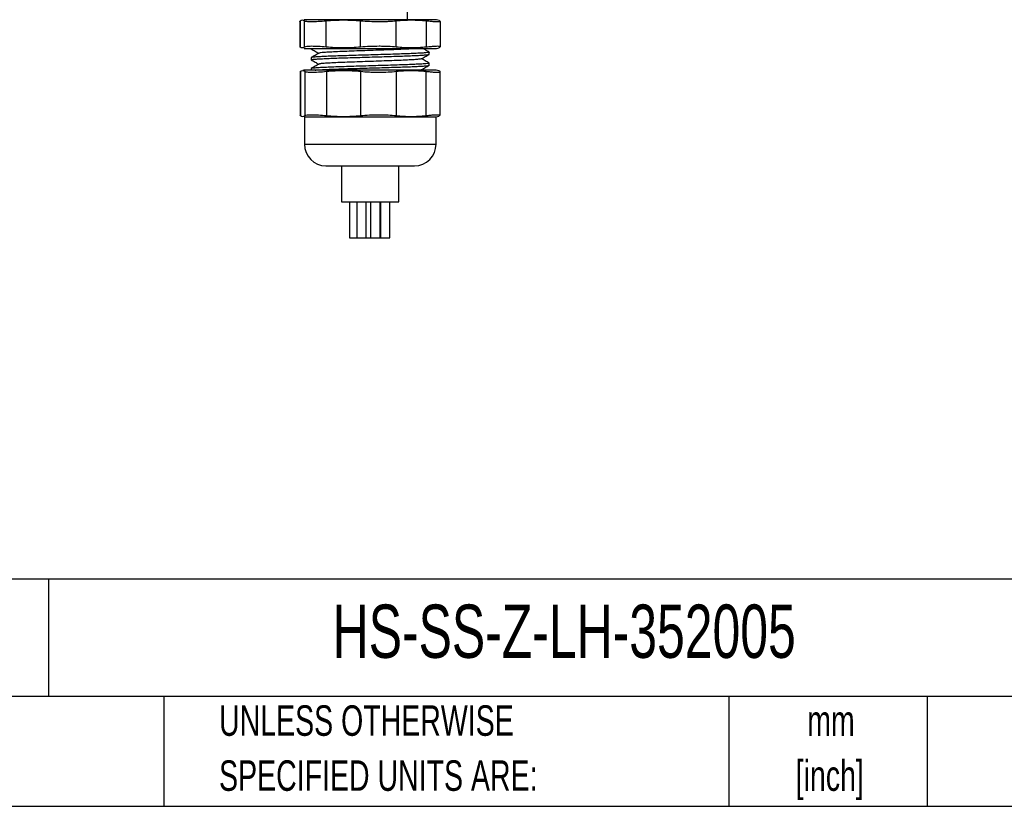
# Model space of a CAD drawing. Header units: millimetres. Extents: x 13 to 546, y 13 to 419.
# Tile 4 of 18: x 308 to 444, y 13 to 122. Entities that reach past the tile are written whole.
import ezdxf

# ---------------------------------------------------------------- set-up
doc = ezdxf.new("R2010")
doc.units = ezdxf.units.MM
doc.header["$LTSCALE"] = 2
doc.layers.add('TEXT', color=140, linetype='Continuous', lineweight=25)
doc.styles.add('SLDTEXTSTYLE0', font='TXT', dxfattribs={"width": 0.7})

msp = doc.modelspace()

# ---------------------------------------------------------------- linework, layer by layer
for p, q in [((361.398, 121.985), (361.398, 123.485)), ((346.479, 121.798), (346.479, 118.172)), ((365.419, 121.985), (347.027, 121.985)), ((347.105, 118.172), (347.105, 121.798)), ((350.107, 118.172), (350.107, 121.798)), ((354.887, 118.172), (354.887, 121.798)), ((359.851, 118.172), (359.851, 121.798)), ((364.006, 121.798), (364.006, 118.172)), ((365.792, 121.855), (365.966, 121.798)), ((346.443, 121.753), (346.443, 118.217)), ((366.003, 118.215), (366.003, 121.755)), ((347.027, 117.985), (365.419, 117.985)), ((348.023, 117.985), (348.023, 117.938)), ((348.045, 117.925), (348.023, 117.938)), ((365.792, 118.114), (365.966, 118.172)), ((348.023, 116.707), (348.023, 116.418)), ((364.423, 117.178), (364.423, 117.467)), ((365.373, 114.985), (347.073, 114.985)), ((348.023, 115.187), (348.023, 114.985)), ((363.469, 114.985), (363.37, 115.042)), ((364.423, 115.658), (364.423, 115.947)), ((346.496, 114.766), (346.496, 108.704)), ((346.532, 114.815), (346.532, 108.654)), ((347.151, 114.815), (347.151, 108.654)), ((350.154, 114.815), (350.154, 108.654)), ((354.88, 114.815), (354.88, 108.654)), ((359.844, 114.815), (359.844, 108.654)), ((363.953, 114.815), (363.953, 108.654)), ((365.913, 114.815), (365.742, 114.872)), ((365.95, 108.701), (365.95, 114.768)), ((347.073, 108.485), (347.073, 104.685)), ((347.073, 108.485), (347.139, 108.485)), ((347.139, 108.485), (365.373, 108.485)), ((365.373, 104.685), (365.373, 108.485)), ((365.913, 108.654), (365.742, 108.598)), ((347.073, 104.685), (365.373, 104.685)), ((350.073, 101.685), (362.373, 101.685)), ((352.223, 101.685), (352.223, 96.685)), ((360.223, 96.685), (360.223, 101.685)), ((352.223, 96.685), (360.223, 96.685)), ((353.365, 96.685), (353.365, 91.685)), ((354.373, 96.685), (354.373, 91.685)), ((355.673, 91.685), (355.673, 96.685)), ((356.284, 96.685), (356.284, 91.685)), ((357.584, 91.685), (357.584, 96.685)), ((357.661, 96.685), (357.661, 91.685)), ((358.961, 91.685), (358.961, 96.685)), ((353.365, 91.685), (354.373, 91.685)), ((354.373, 91.685), (355.673, 91.685)), ((355.673, 91.685), (356.284, 91.685)), ((356.284, 91.685), (357.584, 91.685)), ((357.584, 91.685), (357.661, 91.685)), ((357.661, 91.685), (358.961, 91.685))]:
    msp.add_line(p, q)
for centre, radius, start, end in [((361.611, 107.476), 15, 73.78816, 75.29511), ((361.611, 132.493), 15, 284.70489, 286.21212), ((348.023, 110.076), 5, 100.95496, 103.21676), ((364.423, 110.076), 5, 74.61841, 79.04504), ((364.423, 113.394), 5, 280.95496, 285.35723), ((350.073, 104.685), 3, 180, 270), ((362.373, 104.685), 3, 270, 0)]:
    msp.add_arc(centre, radius, start, end)
for points, knots in [([(346.443, 121.753), (346.444, 121.757), (346.445, 121.766), (346.458, 121.781), (346.472, 121.792), (346.479, 121.798)], [0, 0, 0, 0, 0.3323617, 0.6656911, 1, 1, 1, 1]), ([(350.107, 121.798), (349.703, 121.762), (349.33, 121.733), (348.815, 121.704), (348.649, 121.697), (348.344, 121.687), (348.202, 121.685), (347.81, 121.685), (347.591, 121.695), (347.267, 121.733), (347.157, 121.762), (347.105, 121.798)], [0, 0, 0, 0, 0.25, 0.25, 0.375, 0.375, 0.5, 0.5, 0.75, 0.75, 1, 1, 1, 1]), ([(359.851, 121.798), (359.5, 121.762), (359.121, 121.733), (358.515, 121.704), (358.304, 121.697), (357.881, 121.687), (357.667, 121.685), (357.02, 121.685), (356.574, 121.695), (355.714, 121.733), (355.291, 121.762), (354.887, 121.798)], [0, 0, 0, 0, 0.25, 0.25, 0.375, 0.375, 0.5, 0.5, 0.75, 0.75, 1, 1, 1, 1]), ([(365.989, 121.755), (365.993, 121.749), (366.011, 121.723), (365.9, 121.696), (365.644, 121.68), (365.23, 121.693), (364.704, 121.729), (364.248, 121.774), (364.006, 121.798)], [0, 0, 0, 0, 0.0496985, 0.229817, 0.4347848, 0.6148926, 0.7950057, 1, 1, 1, 1]), ([(350.107, 118.172), (349.703, 118.208), (349.33, 118.236), (348.815, 118.265), (348.649, 118.273), (348.344, 118.282), (348.202, 118.285), (347.81, 118.285), (347.591, 118.275), (347.267, 118.236), (347.157, 118.208), (347.105, 118.172)], [0, 0, 0, 0, 0.25, 0.25, 0.375, 0.375, 0.5, 0.5, 0.75, 0.75, 1, 1, 1, 1]), ([(348.034, 117.925), (348.212, 117.822), (348.559, 117.621), (348.907, 117.42), (349.076, 117.322)], [0, 0, 0, 0, 0.5123079, 1, 1, 1, 1]), ([(362.785, 117.985), (362.739, 117.981), (362.488, 117.961), (361.881, 117.923), (360.815, 117.869), (359.544, 117.817), (358.128, 117.769), (356.622, 117.716), (355.091, 117.663), (353.621, 117.612), (352.268, 117.563), (351.088, 117.51), (350.137, 117.457), (349.484, 117.408), (349.144, 117.367), (349.14, 117.343), (349.139, 117.336)], [0, 0, 0, 0, 0.0179457, 0.0970638, 0.1773051, 0.2568407, 0.3348548, 0.4145089, 0.4947283, 0.573687, 0.6519853, 0.7320082, 0.812031, 0.8903294, 0.969288, 1, 1, 1, 1]), ([(359.851, 118.172), (359.5, 118.208), (359.121, 118.236), (358.515, 118.265), (358.304, 118.273), (357.881, 118.282), (357.667, 118.285), (357.02, 118.285), (356.574, 118.275), (355.714, 118.236), (355.291, 118.208), (354.887, 118.172)], [0, 0, 0, 0, 0.25, 0.25, 0.375, 0.375, 0.5, 0.5, 0.75, 0.75, 1, 1, 1, 1]), ([(364.422, 117.474), (364.243, 117.577), (363.942, 117.751), (363.642, 117.925), (363.521, 117.995)], [0, 0, 0, 0, 0.5969022, 1, 1, 1, 1]), ([(365.989, 118.215), (365.993, 118.22), (366.011, 118.246), (365.9, 118.274), (365.644, 118.29), (365.23, 118.276), (364.704, 118.241), (364.248, 118.196), (364.006, 118.172)], [0, 0, 0, 0, 0.0496985, 0.229817, 0.4347848, 0.6148926, 0.7950057, 1, 1, 1, 1]), ([(348.044, 116.405), (348.035, 116.41), (347.997, 116.427), (348.106, 116.459), (348.443, 116.5), (349.015, 116.539), (349.783, 116.58), (350.742, 116.622), (351.848, 116.664), (353.088, 116.703), (354.406, 116.743), (355.788, 116.785), (357.17, 116.826), (358.537, 116.868), (359.827, 116.906), (361.025, 116.947), (362.077, 116.989), (362.971, 117.031), (363.667, 117.071), (364.154, 117.11), (364.391, 117.146), (364.414, 117.169), (364.423, 117.178)], [0, 0, 0, 0, 0.0155779, 0.0677028, 0.1213394, 0.1734643, 0.2271011, 0.2792229, 0.3328561, 0.384981, 0.4386177, 0.4907394, 0.5443724, 0.5964974, 0.6501343, 0.7022562, 0.7558896, 0.8080131, 0.8616481, 0.913771, 0.9674054, 1, 1, 1, 1]), ([(364.4, 117.478), (364.409, 117.475), (364.452, 117.457), (364.339, 117.425), (364.003, 117.385), (363.431, 117.346), (362.663, 117.305), (361.704, 117.263), (360.598, 117.221), (359.358, 117.181), (358.039, 117.142), (356.658, 117.1), (355.276, 117.058), (353.909, 117.017), (352.619, 116.978), (351.421, 116.937), (350.369, 116.896), (349.475, 116.854), (348.779, 116.813), (348.292, 116.774), (348.055, 116.738), (348.032, 116.715), (348.023, 116.707)], [0, 0, 0, 0, 0.0145078, 0.0666896, 0.1203848, 0.1725666, 0.226262, 0.2784405, 0.332132, 0.3843137, 0.4380089, 0.4901872, 0.5438786, 0.5960601, 0.6497551, 0.7019337, 0.7556254, 0.8078051, 0.8614979, 0.9136779, 0.9673712, 1, 1, 1, 1]), ([(349.1, 117.336), (348.921, 117.233), (348.562, 117.025), (348.204, 116.818), (348.025, 116.714)], [0, 0, 0, 0, 0.4999557, 1, 1, 1, 1]), ([(348.033, 116.405), (348.211, 116.303), (348.559, 116.102), (348.906, 115.901), (349.076, 115.802)], [0, 0, 0, 0, 0.5117054, 1, 1, 1, 1]), ([(363.308, 116.546), (363.309, 116.541), (363.311, 116.519), (362.989, 116.479), (362.355, 116.431), (361.419, 116.378), (360.25, 116.325), (358.905, 116.275), (357.44, 116.225), (355.913, 116.172), (354.402, 116.119), (352.979, 116.07), (351.699, 116.019), (350.616, 115.965), (349.8, 115.913), (349.266, 115.867), (349.167, 115.834), (349.121, 115.818)], [0, 0, 0, 0, 0.0205571, 0.0911332, 0.1606693, 0.2317727, 0.3031282, 0.3731191, 0.4431099, 0.5144654, 0.5855688, 0.6551049, 0.725681, 0.7971339, 0.8678339, 0.9373193, 1, 1, 1, 1]), ([(363.342, 116.546), (363.52, 116.649), (363.876, 116.855), (364.232, 117.061), (364.41, 117.164)], [0, 0, 0, 0, 0.4999597, 1, 1, 1, 1]), ([(364.419, 115.956), (364.24, 116.059), (363.89, 116.261), (363.54, 116.464), (363.37, 116.562)], [0, 0, 0, 0, 0.5125434, 1, 1, 1, 1]), ([(364.4, 115.96), (364.41, 115.956), (364.449, 115.938), (364.341, 115.905), (364.003, 115.865), (363.431, 115.826), (362.663, 115.785), (361.704, 115.743), (360.598, 115.701), (359.358, 115.661), (358.039, 115.622), (356.658, 115.58), (355.276, 115.538), (353.909, 115.497), (352.619, 115.458), (351.421, 115.417), (350.369, 115.376), (349.475, 115.334), (348.779, 115.293), (348.292, 115.254), (348.055, 115.218), (348.032, 115.195), (348.023, 115.187)], [0, 0, 0, 0, 0.0166148, 0.068685, 0.1222654, 0.1743357, 0.2279162, 0.2799832, 0.3335599, 0.38563, 0.4392104, 0.4912772, 0.5448537, 0.5969237, 0.6505039, 0.7025709, 0.7561479, 0.808216, 0.8617941, 0.9138625, 0.967441, 1, 1, 1, 1]), ([(349.104, 115.818), (348.925, 115.715), (348.566, 115.507), (348.208, 115.3), (348.028, 115.197)], [0, 0, 0, 0, 0.499956, 1, 1, 1, 1]), ([(348.556, 114.985), (348.706, 114.996), (349.034, 115.02), (349.786, 115.06), (350.741, 115.102), (351.848, 115.144), (353.088, 115.183), (354.406, 115.223), (355.788, 115.265), (357.17, 115.306), (358.537, 115.348), (359.827, 115.386), (361.025, 115.427), (362.077, 115.469), (362.971, 115.511), (363.667, 115.551), (364.154, 115.59), (364.391, 115.626), (364.414, 115.649), (364.423, 115.658)], [0, 0, 0, 0, 0.0521893, 0.113696, 0.1734656, 0.2349682, 0.2947412, 0.3562478, 0.4160171, 0.4775196, 0.5372928, 0.5987996, 0.6585692, 0.720072, 0.7798434, 0.8413482, 0.9011188, 0.9626229, 1, 1, 1, 1]), ([(363.318, 115.029), (363.311, 115.014), (363.303, 114.999), (363.163, 114.985), (363.156, 114.985)], [0, 0, 0, 0, 0.9494795, 1, 1, 1, 1]), ([(363.346, 115.028), (363.524, 115.131), (363.879, 115.337), (364.235, 115.543), (364.413, 115.646)], [0, 0, 0, 0, 0.4999567, 1, 1, 1, 1]), ([(346.532, 114.815), (346.635, 114.891), (346.738, 114.917), (346.945, 114.917), (347.048, 114.891), (347.151, 114.815)], [0, 0, 0, 0, 0.5, 0.5, 1, 1, 1, 1]), ([(347.151, 114.815), (347.204, 114.777), (347.312, 114.744), (347.555, 114.709), (347.651, 114.7), (347.866, 114.688), (347.985, 114.685), (348.376, 114.685), (348.688, 114.697), (349.373, 114.743), (349.749, 114.777), (350.154, 114.815)], [0, 0, 0, 0, 0.25, 0.25, 0.375, 0.375, 0.5, 0.5, 0.75, 0.75, 1, 1, 1, 1]), ([(354.88, 114.815), (355.284, 114.777), (355.702, 114.744), (356.35, 114.709), (356.571, 114.7), (357.008, 114.688), (357.225, 114.685), (357.873, 114.685), (358.304, 114.697), (359.111, 114.743), (359.493, 114.777), (359.844, 114.815)], [0, 0, 0, 0, 0.25, 0.25, 0.375, 0.375, 0.5, 0.5, 0.75, 0.75, 1, 1, 1, 1]), ([(363.953, 114.815), (364.163, 114.792), (364.59, 114.746), (365.108, 114.7), (365.522, 114.68), (365.797, 114.691), (365.94, 114.722), (365.935, 114.756), (365.933, 114.768)], [0, 0, 0, 0, 0.1772463, 0.3595607, 0.5368322, 0.719355, 0.8948648, 1, 1, 1, 1]), ([(346.532, 108.654), (346.525, 108.66), (346.511, 108.672), (346.499, 108.688), (346.497, 108.699), (346.496, 108.704)], [0, 0, 0, 0, 0.3350131, 0.6683481, 1, 1, 1, 1]), ([(346.532, 108.654), (346.635, 108.579), (346.738, 108.552), (346.945, 108.552), (347.048, 108.579), (347.151, 108.654)], [0, 0, 0, 0, 0.5, 0.5, 1, 1, 1, 1]), ([(347.151, 108.654), (347.204, 108.693), (347.312, 108.726), (347.555, 108.761), (347.651, 108.77), (347.866, 108.782), (347.985, 108.785), (348.376, 108.785), (348.688, 108.772), (349.373, 108.726), (349.749, 108.693), (350.154, 108.654)], [0, 0, 0, 0, 0.25, 0.25, 0.375, 0.375, 0.5, 0.5, 0.75, 0.75, 1, 1, 1, 1]), ([(354.88, 108.654), (355.284, 108.693), (355.702, 108.726), (356.35, 108.761), (356.571, 108.77), (357.008, 108.782), (357.225, 108.785), (357.873, 108.785), (358.304, 108.772), (359.111, 108.726), (359.493, 108.693), (359.844, 108.654)], [0, 0, 0, 0, 0.25, 0.25, 0.375, 0.375, 0.5, 0.5, 0.75, 0.75, 1, 1, 1, 1]), ([(363.953, 108.654), (364.163, 108.677), (364.59, 108.724), (365.108, 108.77), (365.522, 108.79), (365.797, 108.778), (365.94, 108.747), (365.935, 108.714), (365.933, 108.701)], [0, 0, 0, 0, 0.17724629, 0.35956066, 0.53683216, 0.71935502, 0.89486479, 1, 1, 1, 1])]:
    msp.add_open_spline(points, degree=3, knots=knots)
for points in [[(347.105, 121.798), (347, 121.869), (346.792, 121.934), (346.584, 121.869), (346.479, 121.798)], [(354.887, 121.798), (354.091, 121.869), (352.497, 121.934), (350.904, 121.869), (350.107, 121.798)], [(364.006, 121.798), (363.313, 121.869), (361.928, 121.934), (360.543, 121.869), (359.851, 121.798)], [(346.479, 118.172), (346.455, 118.188), (346.443, 118.203), (346.443, 118.217)], [(347.105, 118.172), (347, 118.101), (346.792, 118.035), (346.584, 118.101), (346.479, 118.172)], [(354.887, 118.172), (354.091, 118.101), (352.497, 118.035), (350.904, 118.101), (350.107, 118.172)], [(364.006, 118.172), (363.313, 118.101), (361.928, 118.035), (360.543, 118.101), (359.851, 118.172)], [(346.496, 114.766), (346.496, 114.781), (346.508, 114.798), (346.532, 114.815)], [(350.154, 114.815), (350.941, 114.891), (352.517, 114.943), (354.093, 114.891), (354.88, 114.815)], [(359.844, 114.815), (360.529, 114.891), (361.898, 114.943), (363.268, 114.891), (363.953, 114.815)], [(365.938, 114.793), (365.932, 114.801), (365.924, 114.808), (365.913, 114.815)], [(350.154, 108.654), (350.941, 108.579), (352.517, 108.526), (354.093, 108.579), (354.88, 108.654)], [(359.844, 108.654), (360.529, 108.579), (361.898, 108.526), (363.268, 108.579), (363.953, 108.654)], [(365.938, 108.676), (365.932, 108.669), (365.924, 108.662), (365.913, 108.654)]]:
    msp.add_open_spline(points, degree=3)
at = {"layer": 'TEXT'}
for p, q in [((546.1, 44.252), (12.7, 44.252)), ((311.518, 44.252), (311.518, 27.94)), ((546.1, 27.94), (12.7, 27.94)), ((327.56, 27.94), (327.56, 12.7)), ((406.049, 27.94), (406.049, 12.7)), ((433.624, 27.94), (433.624, 12.7)), ((12.7, 12.7), (546.1, 12.7))]:
    msp.add_line(p, q, dxfattribs=at)

# ---------------------------------------------------------------- texts
at = {"layer": 'TEXT', "style": 'SLDTEXTSTYLE0'}
for s, insert, char_height, attachment_point in [('HS-SS-Z-LH-352005', (351.004, 40.729), 7.40833, 1), ('METRIC UNITS USED', (256.957, 26.728), 4.23333, 1), ('UNLESS OTHERWISE', (335.216, 26.728), 4.23333, 1), ('mm', (420.261, 26.723), 4.2333, 2), ('SPECIFIED UNITS ARE:', (335.216, 19.084), 4.23333, 1), ('[inch]', (420.093, 19.078), 4.2333, 2)]:
    msp.add_mtext(s, dxfattribs=dict(at, insert=insert, char_height=char_height, attachment_point=attachment_point))

doc.saveas('drawing.dxf')
